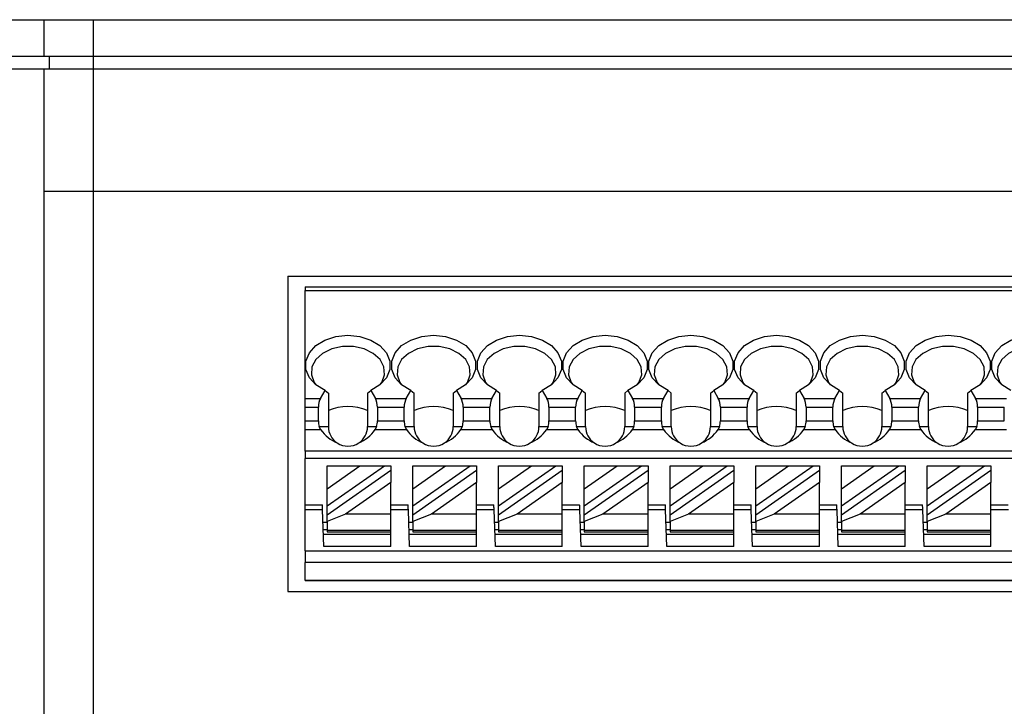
# Model space of a CAD drawing. Header units: millimetres. Extents: x 0 to 297, y 0 to 210.
# Tile 4 of 14: x 60 to 100, y 135 to 163. Entities that reach past the tile are written whole.
import ezdxf

# ---------------------------------------------------------------- set-up
doc = ezdxf.new("R2010")
doc.units = ezdxf.units.MM

msp = doc.modelspace()

# ---------------------------------------------------------------- linework, layer by layer
for p, q in [((58.5112, 162.6653), (60.5112, 162.6653)), ((60.5112, 161.1653), (60.5112, 162.6653)), ((60.5112, 162.6653), (62.5112, 162.6653)), ((62.5112, 162.6653), (62.5112, 161.1653)), ((62.5112, 162.6653), (121.9405, 162.6653)), ((60.5112, 161.1653), (58.5112, 161.1653)), ((62.5112, 161.1653), (60.5112, 161.1653)), ((60.7112, 161.1653), (60.7112, 160.6653)), ((121.9405, 161.1653), (62.5112, 161.1653)), ((62.5112, 161.1653), (62.5112, 160.6653)), ((58.5112, 160.6653), (60.5112, 160.6653)), ((60.5112, 160.6653), (62.5112, 160.6653)), ((60.5112, 155.6653), (60.5112, 160.6653)), ((62.5112, 160.6653), (62.5112, 155.6653)), ((62.5112, 160.6653), (121.9707, 160.6653)), ((60.5112, 117.6653), (60.5112, 155.6653)), ((60.5112, 155.6653), (62.5112, 155.6653)), ((62.5112, 155.6653), (62.5112, 117.6653)), ((62.5112, 155.6653), (125.2809, 155.6653)), ((70.4612, 152.2003), (115.3612, 152.2003)), ((70.4612, 152.2003), (70.4612, 139.3303)), ((71.1612, 151.7653), (114.6612, 151.7653)), ((71.1612, 151.7653), (71.1612, 151.6188)), ((71.1612, 151.6188), (114.6612, 151.6188)), ((71.1612, 147.2117), (71.1612, 151.6188)), ((71.7916, 147.2117), (71.9779, 147.5345)), ((71.9779, 147.5345), (72.1112, 147.4212)), ((73.7112, 147.4212), (73.8445, 147.5345)), ((73.8445, 147.5345), (74.0308, 147.2117)), ((75.2916, 147.2117), (75.4779, 147.5345)), ((75.4779, 147.5345), (75.6112, 147.4212)), ((77.2112, 147.4212), (77.3445, 147.5345)), ((77.3445, 147.5345), (77.5308, 147.2117)), ((78.7916, 147.2117), (78.9779, 147.5345)), ((78.9779, 147.5345), (79.1112, 147.4212)), ((80.7112, 147.4212), (80.8445, 147.5345)), ((80.8445, 147.5345), (81.0308, 147.2117)), ((82.2916, 147.2117), (82.4779, 147.5345)), ((82.4779, 147.5345), (82.6112, 147.4212)), ((84.2112, 147.4212), (84.3445, 147.5345)), ((84.3445, 147.5345), (84.5308, 147.2117)), ((85.7916, 147.2117), (85.9779, 147.5345)), ((85.9779, 147.5345), (86.1112, 147.4212)), ((87.7112, 147.4212), (87.8445, 147.5345)), ((87.8445, 147.5345), (88.0308, 147.2117)), ((89.2916, 147.2117), (89.4779, 147.5345)), ((89.4779, 147.5345), (89.6112, 147.4212)), ((91.2112, 147.4212), (91.3445, 147.5345)), ((91.3445, 147.5345), (91.5308, 147.2117)), ((92.7916, 147.2117), (92.9779, 147.5345)), ((92.9779, 147.5345), (93.1112, 147.4212)), ((94.7112, 147.4212), (94.8445, 147.5345)), ((94.8445, 147.5345), (95.0308, 147.2117)), ((96.2916, 147.2117), (96.4779, 147.5345)), ((96.4779, 147.5345), (96.6112, 147.4212)), ((98.2112, 147.4212), (98.3445, 147.5345)), ((98.3445, 147.5345), (98.5308, 147.2117)), ((71.1612, 147.2117), (71.7916, 147.2117)), ((71.1612, 146.8582), (71.1612, 147.2117)), ((72.1112, 147.4212), (72.1112, 146.0653)), ((73.7112, 147.4212), (73.7112, 146.0653)), ((74.0308, 147.2117), (75.2916, 147.2117)), ((75.6112, 146.0653), (75.6112, 147.4212)), ((77.2112, 147.4212), (77.2112, 146.0653)), ((77.5308, 147.2117), (78.7916, 147.2117)), ((79.1112, 146.0653), (79.1112, 147.4212)), ((80.7112, 147.4212), (80.7112, 146.0653)), ((81.0308, 147.2117), (82.2916, 147.2117)), ((82.6112, 146.0653), (82.6112, 147.4212)), ((84.2112, 147.4212), (84.2112, 146.0653)), ((84.5308, 147.2117), (85.7916, 147.2117)), ((86.1112, 146.0653), (86.1112, 147.4212)), ((87.7112, 147.4212), (87.7112, 146.0653)), ((88.0308, 147.2117), (89.2916, 147.2117)), ((89.6112, 146.0653), (89.6112, 147.4212)), ((91.2112, 147.4212), (91.2112, 146.0653)), ((91.5308, 147.2117), (92.7916, 147.2117)), ((93.1112, 146.0653), (93.1112, 147.4212)), ((94.7112, 147.4212), (94.7112, 146.0653)), ((95.0308, 147.2117), (96.2916, 147.2117)), ((96.6112, 146.0653), (96.6112, 147.4212)), ((98.2112, 147.4212), (98.2112, 146.0653)), ((98.5308, 147.2117), (99.7916, 147.2117)), ((71.1612, 146.8582), (71.7071, 146.8582)), ((71.1612, 146.3042), (71.1612, 146.8582)), ((71.7071, 146.3042), (71.7071, 146.8582)), ((74.1154, 146.8582), (74.1154, 146.3042)), ((74.1154, 146.8582), (75.2071, 146.8582)), ((75.2071, 146.3042), (75.2071, 146.8582)), ((77.6154, 146.8582), (77.6154, 146.3042)), ((77.6154, 146.8582), (78.7071, 146.8582)), ((78.7071, 146.3042), (78.7071, 146.8582)), ((81.1154, 146.8582), (81.1154, 146.3042)), ((81.1154, 146.8582), (82.2071, 146.8582)), ((82.2071, 146.3042), (82.2071, 146.8582)), ((84.6154, 146.8582), (84.6154, 146.3042)), ((84.6154, 146.8582), (85.7071, 146.8582)), ((85.7071, 146.3042), (85.7071, 146.8582)), ((88.1154, 146.8582), (88.1154, 146.3042)), ((88.1154, 146.8582), (89.2071, 146.8582)), ((89.2071, 146.3042), (89.2071, 146.8582)), ((91.6154, 146.8582), (91.6154, 146.3042)), ((91.6154, 146.8582), (92.7071, 146.8582)), ((92.7071, 146.3042), (92.7071, 146.8582)), ((95.1154, 146.8582), (96.2071, 146.8582)), ((95.1154, 146.8582), (95.1154, 146.3042)), ((96.2071, 146.3042), (96.2071, 146.8582)), ((98.6154, 146.8582), (98.6154, 146.3042)), ((98.6154, 146.8582), (99.7071, 146.8582)), ((99.7071, 146.3042), (99.7071, 146.8582)), ((71.1612, 146.3042), (71.7071, 146.3042)), ((71.1612, 145.9507), (71.1612, 146.3042)), ((71.1612, 145.9507), (71.7975, 145.9507)), ((71.1612, 145.0653), (71.1612, 145.9507)), ((71.7975, 145.9507), (71.7422, 146.0653)), ((71.7422, 146.0653), (72.1112, 146.0653)), ((73.7112, 146.0653), (74.0803, 146.0653)), ((74.0803, 146.0653), (74.0249, 145.9507)), ((74.0249, 145.9507), (75.2975, 145.9507)), ((74.1154, 146.3042), (75.2071, 146.3042)), ((75.2975, 145.9507), (75.2422, 146.0653)), ((75.2422, 146.0653), (75.6112, 146.0653)), ((77.2112, 146.0653), (77.5803, 146.0653)), ((77.5803, 146.0653), (77.5249, 145.9507)), ((77.5249, 145.9507), (78.7975, 145.9507)), ((77.6154, 146.3042), (78.7071, 146.3042)), ((78.7975, 145.9507), (78.7422, 146.0653)), ((78.7422, 146.0653), (79.1112, 146.0653)), ((80.7112, 146.0653), (81.0803, 146.0653)), ((81.0803, 146.0653), (81.0249, 145.9507)), ((81.0249, 145.9507), (82.2975, 145.9507)), ((81.1154, 146.3042), (82.2071, 146.3042)), ((82.2422, 146.0653), (82.6112, 146.0653)), ((82.2975, 145.9507), (82.2422, 146.0653)), ((84.2112, 146.0653), (84.5803, 146.0653)), ((84.5803, 146.0653), (84.5249, 145.9507)), ((84.5249, 145.9507), (85.7975, 145.9507)), ((84.6154, 146.3042), (85.7071, 146.3042)), ((85.7975, 145.9507), (85.7422, 146.0653)), ((85.7422, 146.0653), (86.1112, 146.0653)), ((87.7112, 146.0653), (88.0803, 146.0653)), ((88.0803, 146.0653), (88.0249, 145.9507)), ((88.0249, 145.9507), (89.2975, 145.9507)), ((88.1154, 146.3042), (89.2071, 146.3042)), ((89.2975, 145.9507), (89.2422, 146.0653)), ((89.2422, 146.0653), (89.6112, 146.0653)), ((91.2112, 146.0653), (91.5803, 146.0653)), ((91.5803, 146.0653), (91.5249, 145.9507)), ((91.5249, 145.9507), (92.7975, 145.9507)), ((91.6154, 146.3042), (92.7071, 146.3042)), ((92.7975, 145.9507), (92.7422, 146.0653)), ((92.7422, 146.0653), (93.1112, 146.0653)), ((94.7112, 146.0653), (95.0803, 146.0653)), ((95.0803, 146.0653), (95.0249, 145.9507)), ((95.0249, 145.9507), (96.2975, 145.9507)), ((95.1154, 146.3042), (96.2071, 146.3042)), ((96.2975, 145.9507), (96.2422, 146.0653)), ((96.2422, 146.0653), (96.6112, 146.0653)), ((98.2112, 146.0653), (98.5803, 146.0653)), ((98.5803, 146.0653), (98.5249, 145.9507)), ((98.5249, 145.9507), (99.7975, 145.9507)), ((98.6154, 146.3042), (99.7071, 146.3042)), ((113.1612, 145.0653), (71.1612, 145.0653)), ((71.1612, 145.0653), (71.1612, 144.7653)), ((113.1612, 144.7653), (71.1612, 144.7653)), ((71.1612, 142.8653), (71.1612, 144.7653)), ((72.0612, 142.8279), (74.3997, 144.4653)), ((72.0612, 143.5279), (73.4, 144.4653)), ((72.0612, 144.4653), (73.4, 144.4653)), ((72.0612, 143.5279), (72.0612, 144.4653)), ((73.4, 144.4653), (74.3997, 144.4653)), ((74.3997, 144.4653), (74.6612, 144.4653)), ((74.6612, 144.4653), (74.6612, 144.2822)), ((75.5612, 142.8279), (77.8997, 144.4653)), ((75.5612, 143.5279), (76.9, 144.4653)), ((75.5612, 143.5279), (75.5612, 144.4653)), ((75.5612, 144.4653), (76.9, 144.4653)), ((76.9, 144.4653), (77.8997, 144.4653)), ((77.8997, 144.4653), (78.1612, 144.4653)), ((78.1612, 144.4653), (78.1612, 144.2822)), ((79.0612, 142.8279), (81.3997, 144.4653)), ((79.0612, 143.5279), (80.4, 144.4653)), ((79.0612, 144.4653), (80.4, 144.4653)), ((79.0612, 143.5279), (79.0612, 144.4653)), ((80.4, 144.4653), (81.3997, 144.4653)), ((81.3997, 144.4653), (81.6612, 144.4653)), ((81.6612, 144.4653), (81.6612, 144.2822)), ((82.5612, 143.5279), (83.9, 144.4653)), ((82.5612, 143.5279), (82.5612, 144.4653)), ((82.5612, 144.4653), (83.9, 144.4653)), ((82.5612, 142.8279), (84.8997, 144.4653)), ((83.9, 144.4653), (84.8997, 144.4653)), ((84.8997, 144.4653), (85.1612, 144.4653)), ((85.1612, 144.4653), (85.1612, 144.2822)), ((86.0612, 144.4653), (87.4, 144.4653)), ((86.0612, 143.5279), (87.4, 144.4653)), ((86.0612, 143.5279), (86.0612, 144.4653)), ((86.0612, 142.8279), (88.3997, 144.4653)), ((87.4, 144.4653), (88.3997, 144.4653)), ((88.3997, 144.4653), (88.6612, 144.4653)), ((88.6612, 144.4653), (88.6612, 144.2822)), ((89.5612, 142.8279), (91.8997, 144.4653)), ((89.5612, 143.5279), (90.9, 144.4653)), ((89.5612, 143.5279), (89.5612, 144.4653)), ((89.5612, 144.4653), (90.9, 144.4653)), ((90.9, 144.4653), (91.8997, 144.4653)), ((91.8997, 144.4653), (92.1612, 144.4653)), ((92.1612, 144.4653), (92.1612, 144.2822)), ((93.0612, 142.8279), (95.3997, 144.4653)), ((93.0612, 143.5279), (94.4, 144.4653)), ((93.0612, 143.5279), (93.0612, 144.4653)), ((93.0612, 144.4653), (94.4, 144.4653)), ((94.4, 144.4653), (95.3997, 144.4653)), ((95.3997, 144.4653), (95.6612, 144.4653)), ((95.6612, 144.4653), (95.6612, 144.2822)), ((96.5612, 144.4653), (97.9, 144.4653)), ((96.5612, 143.5279), (97.9, 144.4653)), ((96.5612, 143.5279), (96.5612, 144.4653)), ((96.5612, 142.8279), (98.8997, 144.4653)), ((97.9, 144.4653), (98.8997, 144.4653)), ((98.8997, 144.4653), (99.1612, 144.4653)), ((99.1612, 144.4653), (99.1612, 144.2822)), ((72.0612, 142.4616), (74.6612, 144.2822)), ((74.6612, 144.2822), (74.6612, 143.7888)), ((75.5612, 142.4616), (78.1612, 144.2822)), ((78.1612, 144.2822), (78.1612, 143.7888)), ((79.0612, 142.4616), (81.6612, 144.2822)), ((81.6612, 144.2822), (81.6612, 143.7888)), ((82.5612, 142.4616), (85.1612, 144.2822)), ((85.1612, 144.2822), (85.1612, 143.7888)), ((86.0612, 142.4616), (88.6612, 144.2822)), ((88.6612, 144.2822), (88.6612, 143.7888)), ((89.5612, 142.4616), (92.1612, 144.2822)), ((92.1612, 144.2822), (92.1612, 143.7888)), ((93.0612, 142.4616), (95.6612, 144.2822)), ((95.6612, 144.2822), (95.6612, 143.7888)), ((96.5612, 142.4616), (99.1612, 144.2822)), ((99.1612, 144.2822), (99.1612, 143.7888)), ((72.0612, 142.8279), (72.0612, 143.5279)), ((74.6612, 143.7888), (72.8166, 142.4972)), ((74.6612, 142.4972), (74.6612, 143.7888)), ((75.5612, 142.8279), (75.5612, 143.5279)), ((78.1612, 143.7888), (76.3166, 142.4972)), ((78.1612, 142.4972), (78.1612, 143.7888)), ((79.0612, 142.8279), (79.0612, 143.5279)), ((81.6612, 143.7888), (79.8166, 142.4972)), ((81.6612, 142.4972), (81.6612, 143.7888)), ((82.5612, 142.8279), (82.5612, 143.5279)), ((85.1612, 143.7888), (83.3166, 142.4972)), ((85.1612, 142.4972), (85.1612, 143.7888)), ((86.0612, 142.8279), (86.0612, 143.5279)), ((88.6612, 143.7888), (86.8166, 142.4972)), ((88.6612, 142.4972), (88.6612, 143.7888)), ((89.5612, 142.8279), (89.5612, 143.5279)), ((92.1612, 143.7888), (90.3166, 142.4972)), ((92.1612, 142.4972), (92.1612, 143.7888)), ((93.0612, 142.8279), (93.0612, 143.5279)), ((95.6612, 143.7888), (93.8166, 142.4972)), ((95.6612, 142.4972), (95.6612, 143.7888)), ((96.5612, 142.8279), (96.5612, 143.5279)), ((99.1612, 143.7888), (97.3166, 142.4972)), ((99.1612, 142.4972), (99.1612, 143.7888)), ((71.1612, 142.8653), (71.8712, 142.8653)), ((71.1612, 142.6653), (71.1612, 142.8653)), ((72.0612, 142.4616), (72.0612, 142.8279)), ((74.6612, 142.8653), (75.3712, 142.8653)), ((75.5612, 142.4616), (75.5612, 142.8279)), ((78.1612, 142.8653), (78.8712, 142.8653)), ((79.0612, 142.4616), (79.0612, 142.8279)), ((81.6612, 142.8653), (82.3712, 142.8653)), ((82.5612, 142.4616), (82.5612, 142.8279)), ((85.1612, 142.8653), (85.8712, 142.8653)), ((86.0612, 142.4616), (86.0612, 142.8279)), ((88.6612, 142.8653), (89.3712, 142.8653)), ((89.5612, 142.4616), (89.5612, 142.8279)), ((92.1612, 142.8653), (92.8712, 142.8653)), ((93.0612, 142.4616), (93.0612, 142.8279)), ((95.6612, 142.8653), (96.3712, 142.8653)), ((96.5612, 142.4616), (96.5612, 142.8279)), ((99.1612, 142.8653), (99.8712, 142.8653)), ((71.1612, 140.9889), (71.1612, 142.6653)), ((71.8782, 142.6653), (71.1612, 142.6653)), ((71.9306, 141.1653), (71.8782, 142.6653)), ((72.8166, 142.4972), (72.0612, 142.1869)), ((72.0612, 142.1869), (72.0612, 142.4616)), ((74.6612, 142.4972), (72.8166, 142.4972)), ((75.3782, 142.6653), (74.6612, 142.6653)), ((74.6612, 141.8239), (74.6612, 142.4972)), ((75.4306, 141.1653), (75.3782, 142.6653)), ((76.3166, 142.4972), (75.5612, 142.1869)), ((75.5612, 142.1869), (75.5612, 142.4616)), ((78.1612, 142.4972), (76.3166, 142.4972)), ((78.8782, 142.6653), (78.1612, 142.6653)), ((78.1612, 141.8239), (78.1612, 142.4972)), ((78.9306, 141.1653), (78.8782, 142.6653)), ((79.8166, 142.4972), (79.0612, 142.1869)), ((79.0612, 142.1869), (79.0612, 142.4616)), ((81.6612, 142.4972), (79.8166, 142.4972)), ((82.3782, 142.6653), (81.6612, 142.6653)), ((81.6612, 141.8239), (81.6612, 142.4972)), ((82.4306, 141.1653), (82.3782, 142.6653)), ((83.3166, 142.4972), (82.5612, 142.1869)), ((82.5612, 142.1869), (82.5612, 142.4616)), ((85.1612, 142.4972), (83.3166, 142.4972)), ((85.8782, 142.6653), (85.1612, 142.6653)), ((85.1612, 141.8239), (85.1612, 142.4972)), ((85.9306, 141.1653), (85.8782, 142.6653)), ((86.8166, 142.4972), (86.0612, 142.1869)), ((86.0612, 142.1869), (86.0612, 142.4616)), ((88.6612, 142.4972), (86.8166, 142.4972)), ((89.3782, 142.6653), (88.6612, 142.6653)), ((88.6612, 141.8239), (88.6612, 142.4972)), ((89.4306, 141.1653), (89.3782, 142.6653)), ((90.3166, 142.4972), (89.5612, 142.1869)), ((89.5612, 142.1869), (89.5612, 142.4616)), ((92.1612, 142.4972), (90.3166, 142.4972)), ((92.8782, 142.6653), (92.1612, 142.6653)), ((92.1612, 141.8239), (92.1612, 142.4972)), ((92.9306, 141.1653), (92.8782, 142.6653)), ((93.8166, 142.4972), (93.0612, 142.1869)), ((93.0612, 142.1869), (93.0612, 142.4616)), ((95.6612, 142.4972), (93.8166, 142.4972)), ((96.3782, 142.6653), (95.6612, 142.6653)), ((95.6612, 141.8239), (95.6612, 142.4972)), ((96.4306, 141.1653), (96.3782, 142.6653)), ((97.3166, 142.4972), (96.5612, 142.1869)), ((96.5612, 142.1869), (96.5612, 142.4616)), ((99.1612, 142.4972), (97.3166, 142.4972)), ((99.8782, 142.6653), (99.1612, 142.6653)), ((99.1612, 141.8239), (99.1612, 142.4972)), ((71.8956, 142.1653), (72.0612, 142.1653)), ((72.0612, 142.1869), (72.0612, 141.8239)), ((75.3957, 142.1653), (75.5612, 142.1653)), ((75.5612, 142.1869), (75.5612, 141.8239)), ((78.8957, 142.1653), (79.0612, 142.1653)), ((79.0612, 142.1869), (79.0612, 141.8239)), ((82.3957, 142.1653), (82.5612, 142.1653)), ((82.5612, 142.1869), (82.5612, 141.8239)), ((85.8957, 142.1653), (86.0612, 142.1653)), ((86.0612, 142.1869), (86.0612, 141.8239)), ((89.3957, 142.1653), (89.5612, 142.1653)), ((89.5612, 142.1869), (89.5612, 141.8239)), ((92.8957, 142.1653), (93.0612, 142.1653)), ((93.0612, 142.1869), (93.0612, 141.8239)), ((96.3957, 142.1653), (96.5612, 142.1653)), ((96.5612, 142.1869), (96.5612, 141.8239)), ((71.9061, 141.8653), (72.0612, 141.8653)), ((74.6612, 141.6653), (71.9131, 141.6653)), ((74.6612, 141.8239), (72.0612, 141.8239)), ((72.0612, 141.8239), (72.0612, 141.7653)), ((72.0612, 141.7653), (74.6612, 141.7653)), ((74.6612, 141.7653), (74.6612, 141.8239)), ((74.6612, 141.1653), (74.6612, 141.7653)), ((75.4061, 141.8653), (75.5612, 141.8653)), ((78.1612, 141.6653), (75.4131, 141.6653)), ((78.1612, 141.8239), (75.5612, 141.8239)), ((75.5612, 141.8239), (75.5612, 141.7653)), ((75.5612, 141.7653), (78.1612, 141.7653)), ((78.1612, 141.7653), (78.1612, 141.8239)), ((78.1612, 141.1653), (78.1612, 141.7653)), ((78.9061, 141.8653), (79.0612, 141.8653)), ((81.6612, 141.6653), (78.9131, 141.6653)), ((81.6612, 141.8239), (79.0612, 141.8239)), ((79.0612, 141.8239), (79.0612, 141.7653)), ((79.0612, 141.7653), (81.6612, 141.7653)), ((81.6612, 141.7653), (81.6612, 141.8239)), ((81.6612, 141.1653), (81.6612, 141.7653)), ((82.4061, 141.8653), (82.5612, 141.8653)), ((85.1612, 141.6653), (82.4131, 141.6653)), ((85.1612, 141.8239), (82.5612, 141.8239)), ((82.5612, 141.8239), (82.5612, 141.7653)), ((82.5612, 141.7653), (85.1612, 141.7653)), ((85.1612, 141.7653), (85.1612, 141.8239)), ((85.1612, 141.1653), (85.1612, 141.7653)), ((85.9061, 141.8653), (86.0612, 141.8653)), ((88.6612, 141.6653), (85.9131, 141.6653)), ((88.6612, 141.8239), (86.0612, 141.8239)), ((86.0612, 141.8239), (86.0612, 141.7653)), ((86.0612, 141.7653), (88.6612, 141.7653)), ((88.6612, 141.7653), (88.6612, 141.8239)), ((88.6612, 141.1653), (88.6612, 141.7653)), ((89.4061, 141.8653), (89.5612, 141.8653)), ((92.1612, 141.6653), (89.4131, 141.6653)), ((92.1612, 141.8239), (89.5612, 141.8239)), ((89.5612, 141.8239), (89.5612, 141.7653)), ((89.5612, 141.7653), (92.1612, 141.7653)), ((92.1612, 141.7653), (92.1612, 141.8239)), ((92.1612, 141.1653), (92.1612, 141.7653)), ((92.9061, 141.8653), (93.0612, 141.8653)), ((95.6612, 141.6653), (92.9131, 141.6653)), ((95.6612, 141.8239), (93.0612, 141.8239)), ((93.0612, 141.8239), (93.0612, 141.7653)), ((93.0612, 141.7653), (95.6612, 141.7653)), ((95.6612, 141.7653), (95.6612, 141.8239)), ((95.6612, 141.1653), (95.6612, 141.7653)), ((96.4061, 141.8653), (96.5612, 141.8653)), ((99.1612, 141.6653), (96.4131, 141.6653)), ((99.1612, 141.8239), (96.5612, 141.8239)), ((96.5612, 141.8239), (96.5612, 141.7653)), ((96.5612, 141.7653), (99.1612, 141.7653)), ((99.1612, 141.7653), (99.1612, 141.8239)), ((99.1612, 141.1653), (99.1612, 141.7653)), ((74.6612, 141.1653), (71.9306, 141.1653)), ((78.1612, 141.1653), (75.4306, 141.1653)), ((81.6612, 141.1653), (78.9306, 141.1653)), ((85.1612, 141.1653), (82.4306, 141.1653)), ((88.6612, 141.1653), (85.9306, 141.1653)), ((92.1612, 141.1653), (89.4306, 141.1653)), ((95.6612, 141.1653), (92.9306, 141.1653)), ((99.1612, 141.1653), (96.4306, 141.1653)), ((71.1612, 140.9889), (114.6612, 140.9889)), ((71.1612, 140.9889), (71.1612, 140.5191)), ((114.6612, 140.5191), (71.1612, 140.5191)), ((71.1612, 139.7954), (71.1612, 140.5191)), ((71.1612, 139.7954), (114.6612, 139.7954)), ((71.1612, 139.7954), (71.1612, 139.7653)), ((114.6612, 139.7653), (71.1612, 139.7653)), ((70.4612, 139.3303), (115.3612, 139.3303))]:
    msp.add_line(p, q)
at = {"flags": 128}
for points in [[(71.9779, 147.5345), (71.6048, 147.7623), (71.3377, 148.0553), (71.1982, 148.3897), (71.1976, 148.7383), (71.3361, 149.0729), (71.6024, 149.3663), (71.9748, 149.5947), (72.4232, 149.7396), (72.9112, 149.7892), (73.3992, 149.7396), (73.8476, 149.5947), (74.22, 149.3663), (74.4863, 149.0729), (74.6248, 148.7383), (74.6242, 148.3897), (74.4847, 148.0553), (74.2176, 147.7623), (73.8445, 147.5345)], [(75.4779, 147.5345), (75.1048, 147.7623), (74.8377, 148.0553), (74.6982, 148.3897), (74.6976, 148.7383), (74.8361, 149.0729), (75.1024, 149.3663), (75.4748, 149.5947), (75.9232, 149.7396), (76.4112, 149.7892), (76.8992, 149.7396), (77.3476, 149.5947), (77.72, 149.3663), (77.9863, 149.0729), (78.1248, 148.7383), (78.1242, 148.3897), (77.9847, 148.0553), (77.7176, 147.7623), (77.3445, 147.5345)], [(78.9779, 147.5345), (78.6048, 147.7623), (78.3377, 148.0553), (78.1982, 148.3897), (78.1976, 148.7383), (78.3361, 149.0729), (78.6024, 149.3663), (78.9748, 149.5947), (79.4232, 149.7396), (79.9112, 149.7892), (80.3992, 149.7396), (80.8476, 149.5947), (81.22, 149.3663), (81.4863, 149.0729), (81.6248, 148.7383), (81.6242, 148.3897), (81.4847, 148.0553), (81.2176, 147.7623), (80.8445, 147.5345)], [(82.4779, 147.5345), (82.1048, 147.7623), (81.8377, 148.0553), (81.6982, 148.3897), (81.6976, 148.7383), (81.8361, 149.0729), (82.1024, 149.3663), (82.4748, 149.5947), (82.9232, 149.7396), (83.4112, 149.7892), (83.8992, 149.7396), (84.3476, 149.5947), (84.72, 149.3663), (84.9863, 149.0729), (85.1248, 148.7383), (85.1242, 148.3897), (84.9847, 148.0553), (84.7176, 147.7623), (84.3445, 147.5345)], [(85.9779, 147.5345), (85.6048, 147.7623), (85.3377, 148.0553), (85.1982, 148.3897), (85.1976, 148.7383), (85.3361, 149.0729), (85.6024, 149.3663), (85.9748, 149.5947), (86.4232, 149.7396), (86.9112, 149.7892), (87.3992, 149.7396), (87.8476, 149.5947), (88.22, 149.3663), (88.4863, 149.0729), (88.6248, 148.7383), (88.6242, 148.3897), (88.4847, 148.0553), (88.2176, 147.7623), (87.8445, 147.5345)], [(89.4779, 147.5345), (89.1048, 147.7623), (88.8377, 148.0553), (88.6982, 148.3897), (88.6976, 148.7383), (88.8361, 149.0729), (89.1024, 149.3663), (89.4748, 149.5947), (89.9232, 149.7396), (90.4112, 149.7892), (90.8992, 149.7396), (91.3476, 149.5947), (91.72, 149.3663), (91.9863, 149.0729), (92.1248, 148.7383), (92.1242, 148.3897), (91.9847, 148.0553), (91.7176, 147.7623), (91.3445, 147.5345)], [(92.9779, 147.5345), (92.6048, 147.7623), (92.3377, 148.0553), (92.1982, 148.3897), (92.1976, 148.7383), (92.3361, 149.0729), (92.6024, 149.3663), (92.9748, 149.5947), (93.4232, 149.7396), (93.9112, 149.7892), (94.3992, 149.7396), (94.8476, 149.5947), (95.22, 149.3663), (95.4863, 149.0729), (95.6248, 148.7383), (95.6242, 148.3897), (95.4847, 148.0553), (95.2176, 147.7623), (94.8445, 147.5345)], [(96.4779, 147.5345), (96.1048, 147.7623), (95.8377, 148.0553), (95.6982, 148.3897), (95.6976, 148.7383), (95.8361, 149.0729), (96.1024, 149.3663), (96.4748, 149.5947), (96.9232, 149.7396), (97.4112, 149.7892), (97.8992, 149.7396), (98.3476, 149.5947), (98.72, 149.3663), (98.9863, 149.0729), (99.1248, 148.7383), (99.1242, 148.3897), (98.9847, 148.0553), (98.7176, 147.7623), (98.3445, 147.5345)], [(99.9779, 147.5345), (99.6048, 147.7623), (99.3377, 148.0553), (99.1982, 148.3897), (99.1976, 148.7383), (99.3361, 149.0729), (99.6024, 149.3663), (99.9748, 149.5947), (100.4232, 149.7396), (100.9112, 149.7892), (101.3992, 149.7396), (101.8476, 149.5947), (102.22, 149.3663), (102.4863, 149.0729), (102.6248, 148.7383), (102.6242, 148.3897), (102.4847, 148.0553), (102.2176, 147.7623), (101.8445, 147.5345)], [(74.2201, 147.7643), (74.292, 147.868), (74.404, 148.1787), (74.3797, 148.4988), (74.2212, 148.7991), (73.943, 149.0523), (73.5706, 149.2351), (73.1379, 149.3309), (72.6845, 149.3309), (72.2518, 149.2351), (71.8794, 149.0523), (71.6012, 148.7991), (71.4427, 148.4988), (71.4184, 148.1787), (71.5304, 147.868), (71.6023, 147.7643)], [(77.7201, 147.7643), (77.792, 147.868), (77.904, 148.1787), (77.8797, 148.4988), (77.7212, 148.7991), (77.443, 149.0523), (77.0706, 149.2351), (76.6379, 149.3309), (76.1845, 149.3309), (75.7518, 149.2351), (75.3794, 149.0523), (75.1012, 148.7991), (74.9427, 148.4988), (74.9184, 148.1787), (75.0304, 147.868), (75.1023, 147.7643)], [(81.2201, 147.7643), (81.292, 147.868), (81.404, 148.1787), (81.3797, 148.4988), (81.2212, 148.7991), (80.943, 149.0523), (80.5706, 149.2351), (80.1379, 149.3309), (79.6845, 149.3309), (79.2518, 149.2351), (78.8794, 149.0523), (78.6012, 148.7991), (78.4427, 148.4988), (78.4184, 148.1787), (78.5304, 147.868), (78.6023, 147.7643)], [(84.7201, 147.7643), (84.792, 147.868), (84.904, 148.1787), (84.8797, 148.4988), (84.7212, 148.7991), (84.443, 149.0523), (84.0706, 149.2351), (83.6379, 149.3309), (83.1845, 149.3309), (82.7518, 149.2351), (82.3794, 149.0523), (82.1012, 148.7991), (81.9427, 148.4988), (81.9184, 148.1787), (82.0304, 147.868), (82.1023, 147.7643)], [(88.2201, 147.7643), (88.292, 147.868), (88.404, 148.1787), (88.3797, 148.4988), (88.2212, 148.7991), (87.943, 149.0523), (87.5706, 149.2351), (87.1379, 149.3309), (86.6845, 149.3309), (86.2518, 149.2351), (85.8794, 149.0523), (85.6012, 148.7991), (85.4427, 148.4988), (85.4184, 148.1787), (85.5304, 147.868), (85.6023, 147.7643)], [(91.7201, 147.7643), (91.792, 147.868), (91.904, 148.1787), (91.8797, 148.4988), (91.7212, 148.7991), (91.443, 149.0523), (91.0706, 149.2351), (90.6379, 149.3309), (90.1845, 149.3309), (89.7518, 149.2351), (89.3794, 149.0523), (89.1012, 148.7991), (88.9427, 148.4988), (88.9184, 148.1787), (89.0304, 147.868), (89.1023, 147.7643)], [(95.2201, 147.7643), (95.292, 147.868), (95.404, 148.1787), (95.3797, 148.4988), (95.2212, 148.7991), (94.943, 149.0523), (94.5706, 149.2351), (94.1379, 149.3309), (93.6845, 149.3309), (93.2518, 149.2351), (92.8794, 149.0523), (92.6012, 148.7991), (92.4427, 148.4988), (92.4184, 148.1787), (92.5304, 147.868), (92.6023, 147.7643)], [(98.7201, 147.7643), (98.792, 147.868), (98.904, 148.1787), (98.8797, 148.4988), (98.7212, 148.7991), (98.443, 149.0523), (98.0706, 149.2351), (97.6379, 149.3309), (97.1845, 149.3309), (96.7518, 149.2351), (96.3794, 149.0523), (96.1012, 148.7991), (95.9427, 148.4988), (95.9184, 148.1787), (96.0304, 147.868), (96.1023, 147.7643)], [(102.2201, 147.7643), (102.292, 147.868), (102.404, 148.1787), (102.3797, 148.4988), (102.2212, 148.7991), (101.943, 149.0523), (101.5706, 149.2351), (101.1379, 149.3309), (100.6845, 149.3309), (100.2518, 149.2351), (99.8794, 149.0523), (99.6012, 148.7991), (99.4427, 148.4988), (99.4184, 148.1787), (99.5304, 147.868), (99.6023, 147.7643)], [(71.8782, 142.6653), (71.8768, 142.7043), (71.8755, 142.7418), (71.8743, 142.7764), (71.8733, 142.8067), (71.8724, 142.8316), (71.8717, 142.8501), (71.8713, 142.8614), (71.8712, 142.8653)], [(75.3782, 142.6653), (75.3768, 142.7043), (75.3755, 142.7418), (75.3743, 142.7764), (75.3733, 142.8067), (75.3724, 142.8316), (75.3717, 142.8501), (75.3713, 142.8614), (75.3712, 142.8653)], [(78.8782, 142.6653), (78.8768, 142.7043), (78.8755, 142.7418), (78.8743, 142.7764), (78.8733, 142.8067), (78.8724, 142.8316), (78.8717, 142.8501), (78.8713, 142.8614), (78.8712, 142.8653)], [(82.3782, 142.6653), (82.3768, 142.7043), (82.3755, 142.7418), (82.3743, 142.7764), (82.3733, 142.8067), (82.3724, 142.8316), (82.3717, 142.8501), (82.3713, 142.8614), (82.3712, 142.8653)], [(85.8782, 142.6653), (85.8768, 142.7043), (85.8755, 142.7418), (85.8743, 142.7764), (85.8733, 142.8067), (85.8724, 142.8316), (85.8717, 142.8501), (85.8713, 142.8614), (85.8712, 142.8653)], [(89.3782, 142.6653), (89.3768, 142.7043), (89.3755, 142.7418), (89.3743, 142.7764), (89.3733, 142.8067), (89.3724, 142.8316), (89.3717, 142.8501), (89.3713, 142.8614), (89.3712, 142.8653)], [(92.8782, 142.6653), (92.8768, 142.7043), (92.8755, 142.7418), (92.8743, 142.7764), (92.8733, 142.8067), (92.8724, 142.8316), (92.8717, 142.8501), (92.8713, 142.8614), (92.8712, 142.8653)], [(96.3782, 142.6653), (96.3768, 142.7043), (96.3755, 142.7418), (96.3743, 142.7764), (96.3733, 142.8067), (96.3724, 142.8316), (96.3717, 142.8501), (96.3713, 142.8614), (96.3712, 142.8653)]]:
    msp.add_lwpolyline(points, dxfattribs=at)
for centre, radius, start, end in [((72.9112, 144.8623), 2.0192, 66.65942, 113.34058), ((76.4112, 144.8623), 2.0192, 66.65935, 113.34065), ((79.9112, 144.8623), 2.0192, 66.65935, 113.34065), ((83.4112, 144.8623), 2.0192, 66.65935, 113.34065), ((86.9112, 144.8623), 2.0192, 66.65925, 113.34075), ((90.4112, 144.8623), 2.0192, 66.6593, 113.3407), ((93.9112, 144.8623), 2.0192, 66.65933, 113.34067), ((97.4112, 144.8623), 2.0192, 66.65933, 113.34067), ((72.9112, 146.0653), 0.8, 180, 236.63786), ((72.9112, 146.0653), 0.8, 303.36214, 0), ((76.4112, 146.0653), 0.8, 180, 236.63786), ((76.4112, 146.0653), 0.8, 303.36214, 0), ((79.9112, 146.0653), 0.8, 180, 236.63786), ((79.9112, 146.0653), 0.8, 303.36214, 0), ((83.4112, 146.0653), 0.8, 180, 236.63786), ((83.4112, 146.0653), 0.8, 303.36214, 0), ((86.9112, 146.0653), 0.8, 180, 236.63786), ((86.9112, 146.0653), 0.8, 303.36214, 0), ((90.4112, 146.0653), 0.8, 180, 236.63786), ((90.4112, 146.0653), 0.8, 303.36214, 0), ((93.9112, 146.0653), 0.8, 180, 236.63786), ((93.9112, 146.0653), 0.8, 303.36214, 0), ((97.4112, 146.0653), 0.8, 180, 236.63786), ((97.4112, 146.0653), 0.8, 303.36214, 0), ((72.9112, 146.0653), 0.8, 236.63786, 303.36214), ((76.4112, 146.0653), 0.8, 236.63786, 303.36214), ((79.9112, 146.0653), 0.8, 236.63786, 303.36214), ((83.4112, 146.0653), 0.8, 236.63786, 303.36214), ((86.9112, 146.0653), 0.8, 236.63786, 303.36214), ((90.4112, 146.0653), 0.8, 236.63786, 303.36214), ((93.9112, 146.0653), 0.8, 236.63786, 303.36214), ((97.4112, 146.0653), 0.8, 236.63786, 303.36214)]:
    msp.add_arc(centre, radius, start, end)
for centre, major_axis, ratio, start_param, end_param in [((71.9957, 146.8582), (0, 0.5), 0.5773503, 0.7853982, 1.5707963), ((73.8267, 146.8582), (0, 0.5), 0.5773503, 4.712389, 5.4977871), ((75.4957, 146.8582), (0, 0.5), 0.5773503, 0.7853982, 1.5707963), ((77.3267, 146.8582), (0, 0.5), 0.5773503, 4.712389, 5.4977871), ((78.9957, 146.8582), (0, 0.5), 0.5773503, 0.7853982, 1.5707963), ((80.8267, 146.8582), (0, 0.5), 0.5773503, 4.712389, 5.4977871), ((82.4957, 146.8582), (0, 0.5), 0.5773503, 0.7853982, 1.5707963), ((84.3267, 146.8582), (0, 0.5), 0.5773503, 4.712389, 5.4977871), ((85.9957, 146.8582), (0, 0.5), 0.5773503, 0.7853982, 1.5707963), ((87.8267, 146.8582), (0, 0.5), 0.5773503, 4.712389, 5.4977871), ((89.4957, 146.8582), (0, 0.5), 0.5773503, 0.7853982, 1.5707963), ((91.3267, 146.8582), (0, 0.5), 0.5773503, 4.712389, 5.4977871), ((92.9957, 146.8582), (0, 0.5), 0.5773503, 0.7853982, 1.5707963), ((94.8267, 146.8582), (0, 0.5), 0.5773503, 4.712389, 5.4977871), ((96.4957, 146.8582), (0, 0.5), 0.5773503, 0.7853982, 1.5707963), ((98.3267, 146.8582), (0, 0.5), 0.5773503, 4.712389, 5.4977871), ((71.9957, 146.3042), (0, 0.5), 0.5773503, 1.5707963, 2.0690307), ((72.9112, 147.0922), (0, 1.7787), 0.8164966, 2.2676264, 2.8338204), ((72.9112, 147.0922), (0, 1.7787), 0.8164966, 3.4493649, 4.0155589), ((73.8267, 146.3042), (0, 0.5), 0.5773503, 4.2141546, 4.712389), ((75.4957, 146.3042), (0, 0.5), 0.5773503, 1.5707963, 2.0690307), ((76.4112, 147.0922), (0, 1.7787), 0.8164966, 2.2676264, 2.8338204), ((76.4112, 147.0922), (0, 1.7787), 0.8164966, 3.4493649, 4.0155589), ((77.3267, 146.3042), (0, 0.5), 0.5773503, 4.2141546, 4.712389), ((78.9957, 146.3042), (0, 0.5), 0.5773503, 1.5707963, 2.0690307), ((79.9112, 147.0922), (0, 1.7787), 0.8164966, 2.2676264, 2.8338204), ((79.9112, 147.0922), (0, 1.7787), 0.8164966, 3.4493649, 4.0155589), ((80.8267, 146.3042), (0, 0.5), 0.5773503, 4.2141546, 4.712389), ((82.4957, 146.3042), (0, 0.5), 0.5773503, 1.5707963, 2.0690307), ((83.4112, 147.0922), (0, 1.7787), 0.8164966, 2.2676264, 2.8338204), ((83.4112, 147.0922), (0, 1.7787), 0.8164966, 3.4493649, 4.0155589), ((84.3267, 146.3042), (0, 0.5), 0.5773503, 4.2141546, 4.712389), ((85.9957, 146.3042), (0, 0.5), 0.5773503, 1.5707963, 2.0690307), ((86.9112, 147.0922), (0, 1.7787), 0.8164966, 2.2676264, 2.8338204), ((86.9112, 147.0922), (0, 1.7787), 0.8164966, 3.4493649, 4.0155589), ((87.8267, 146.3042), (0, 0.5), 0.5773503, 4.2141546, 4.712389), ((89.4957, 146.3042), (0, 0.5), 0.5773503, 1.5707963, 2.0690307), ((90.4112, 147.0922), (0, 1.7787), 0.8164966, 2.2676264, 2.8338204), ((90.4112, 147.0922), (0, 1.7787), 0.8164966, 3.4493649, 4.0155589), ((91.3267, 146.3042), (0, 0.5), 0.5773503, 4.2141546, 4.712389), ((92.9957, 146.3042), (0, 0.5), 0.5773503, 1.5707963, 2.0690307), ((93.9112, 147.0922), (0, 1.7787), 0.8164966, 2.2676264, 2.8338204), ((93.9112, 147.0922), (0, 1.7787), 0.8164966, 3.4493649, 4.0155589), ((94.8267, 146.3042), (0, 0.5), 0.5773503, 4.2141546, 4.712389), ((96.4957, 146.3042), (0, 0.5), 0.5773503, 1.5707963, 2.0690307), ((97.4112, 147.0922), (0, 1.7787), 0.8164966, 2.2676264, 2.8338204), ((97.4112, 147.0922), (0, 1.7787), 0.8164966, 3.4493649, 4.0155589), ((98.3267, 146.3042), (0, 0.5), 0.5773503, 4.2141546, 4.712389)]:
    msp.add_ellipse(centre, major_axis=major_axis, ratio=ratio, start_param=start_param, end_param=end_param)

doc.saveas('drawing.dxf')
